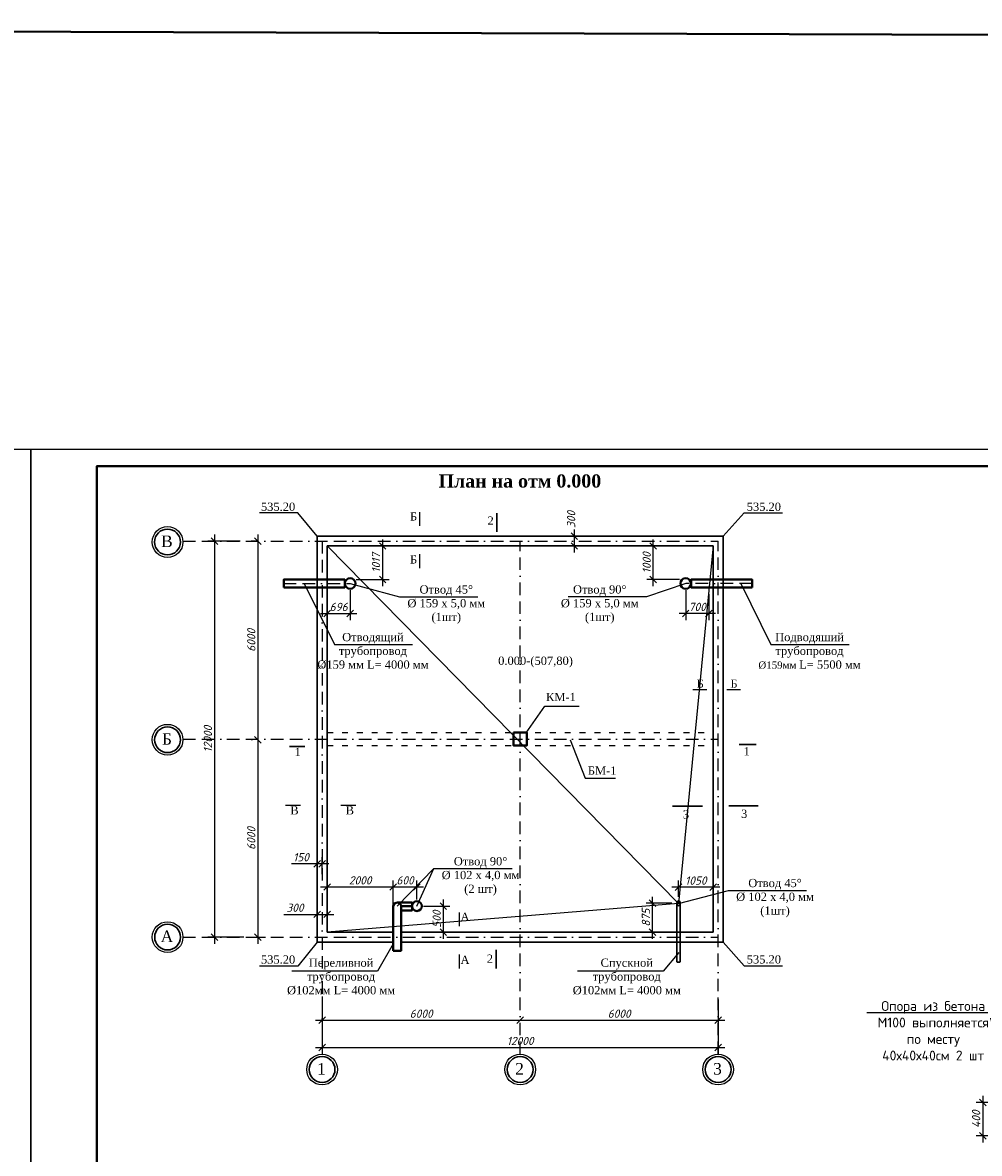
# Model space of a CAD drawing. Header units: millimetres. Extents: x -3143211 to -2549809, y 1060331 to 1341741.
# Tile 117 of 131: x -3057547 to -3028546, y 1307480 to 1341741. Entities that reach past the tile are written whole.
import ezdxf
from ezdxf import colors
from ezdxf.entities.mleader import LeaderData, LeaderLine
from ezdxf.math import Vec2, Vec3

# ---------------------------------------------------------------- set-up
doc = ezdxf.new("R2010")
doc.units = ezdxf.units.MM
doc.linetypes.add('ACAD_ISO03W100', pattern=[30, 12, -18])
doc.linetypes.add('BORDERX2', pattern=[88.9, 25.4, -12.7, 25.4, -12.7, 0, -12.7])
for name, color, linetype in [('Дераза', 5, 'Continuous'), ('ось', 1, 'ACAD_ISO03W100'), ('размер', 34, 'Continuous'), ('шрифт', 1, 'Continuous')]:
    doc.layers.add(name, color=color, linetype=linetype)
doc.layers.add('Сплошная толстая', color=7, linetype='Continuous', lineweight=40)
doc.styles.get("Standard").update_dxf_attribs({"font": 'isocpeui.ttf'})
doc.dimstyles.new('STANDARD-100', dxfattribs={"dimtxt": 250, "dimasz": 200, "dimexe": 200, "dimexo": 200, "dimgap": 75, "dimtad": 1, "dimdec": 0, "dimzin": 0, "dimdsep": 46, "dimtxsty": 'Standard', "dimblk": 'OBLIQUE', "dimcen": 0.09, "dimdle": 200, "dimadec": 0, "dimazin": 0, "dimtfac": 1, "dimtdec": 0, "dimtofl": 0, "dimtmove": 0, "dimatfit": 3, "dimldrblk": 'OBLIQUE', "dimfxl": 1, "dimtolj": 1, "dimtzin": 0, "dimarcsym": 0})

# ---------------------------------------------------------------- blocks, each defined once
blk = doc.blocks.new('_Oblique')
at = {"color": 0, "linetype": 'ByBlock', "lineweight": -2}
blk.add_line((-0.5, -0.5), (0.5, 0.5), dxfattribs=at)
blk = doc.blocks.new('*D223')
at = {"layer": 'Defpoints', "color": 0, "transparency": 16777216}
for p in [(-3050752, 1326033), (-3051731, 1314033), (-3050644, 1314033)]:
    blk.add_point(p, dxfattribs=at)
at = {"layer": 'размер', "color": 0, "lineweight": -2, "transparency": 16777216}
for p, q in [((-3050952, 1326033), (-3051931, 1326033)), ((-3051731, 1326233), (-3051731, 1313833)), ((-3050844, 1314033), (-3051931, 1314033))]:
    blk.add_line(p, q, dxfattribs=at)
at = {"layer": 'размер', "color": 0, "lineweight": -2, "transparency": 16777216, "xscale": 200, "yscale": 200, "zscale": 200}
for p, rotation in [((-3051731, 1326033), 90), ((-3051731, 1314033), 270)]:
    blk.add_blockref('_Oblique', p, dxfattribs=dict(at, rotation=rotation))
at = {"layer": 'размер', "color": 0, "transparency": 16777216, "insert": (-3051931, 1320033), "char_height": 250, "attachment_point": 5, "rotation": 90}
blk.add_mtext('\\A1;12000', dxfattribs=at)
blk = doc.blocks.new('*D224')
at = {"layer": 'Defpoints', "color": 0, "transparency": 16777216}
for p in [(-3050235, 1326033), (-3050416, 1320014), (-3050379, 1320014)]:
    blk.add_point(p, dxfattribs=at)
at = {"layer": 'размер', "color": 0, "lineweight": -2, "transparency": 16777216}
for p, q in [((-3050435, 1326033), (-3050616, 1326033)), ((-3050416, 1326233), (-3050416, 1319814)), ((-3050579, 1320014), (-3050616, 1320014))]:
    blk.add_line(p, q, dxfattribs=at)
at = {"layer": 'размер', "color": 0, "lineweight": -2, "transparency": 16777216, "xscale": 200, "yscale": 200, "zscale": 200}
for p, rotation in [((-3050416, 1326033), 90), ((-3050416, 1320014), 270)]:
    blk.add_blockref('_Oblique', p, dxfattribs=dict(at, rotation=rotation))
at = {"layer": 'размер', "color": 0, "transparency": 16777216, "insert": (-3050616, 1323024), "char_height": 250, "attachment_point": 5, "rotation": 90}
blk.add_mtext('\\A1;6000', dxfattribs=at)
blk = doc.blocks.new('*D225')
at = {"layer": 'Defpoints', "color": 0, "transparency": 16777216}
for p in [(-3050379, 1320014), (-3050603, 1314033), (-3050416, 1314033)]:
    blk.add_point(p, dxfattribs=at)
at = {"layer": 'размер', "color": 0, "lineweight": -2, "transparency": 16777216}
for p, q in [((-3050416, 1320214), (-3050416, 1313833)), ((-3050579, 1320014), (-3050616, 1320014)), ((-3050403, 1314033), (-3050216, 1314033))]:
    blk.add_line(p, q, dxfattribs=at)
at = {"layer": 'размер', "color": 0, "lineweight": -2, "transparency": 16777216, "xscale": 200, "yscale": 200, "zscale": 200}
for p, rotation in [((-3050416, 1320014), 90), ((-3050416, 1314033), 270)]:
    blk.add_blockref('_Oblique', p, dxfattribs=dict(at, rotation=rotation))
at = {"layer": 'размер', "color": 0, "transparency": 16777216, "insert": (-3050616, 1317023), "char_height": 250, "attachment_point": 5, "rotation": 90}
blk.add_mtext('\\A1;6000', dxfattribs=at)
blk = doc.blocks.new('*D226')
at = {"layer": 'Defpoints', "color": 0, "transparency": 16777216}
for p in [(-3040826, 1326183), (-3040823, 1326183), (-3040826, 1325884)]:
    blk.add_point(p, dxfattribs=at)
at = {"layer": 'размер', "color": 0, "lineweight": -2, "transparency": 16777216}
for p, q in [((-3040823, 1325684), (-3040823, 1326383)), ((-3040626, 1326183), (-3040623, 1326183)), ((-3040626, 1325884), (-3040623, 1325884))]:
    blk.add_line(p, q, dxfattribs=at)
at = {"layer": 'размер', "color": 0, "lineweight": -2, "transparency": 16777216, "xscale": 200, "yscale": 200, "zscale": 200}
for p, rotation in [((-3040823, 1326183), 90), ((-3040823, 1325884), 270)]:
    blk.add_blockref('_Oblique', p, dxfattribs=dict(at, rotation=rotation))
at = {"layer": 'размер', "color": 0, "transparency": 16777216, "insert": (-3040920, 1326687), "char_height": 250, "attachment_point": 5, "rotation": 90}
blk.add_mtext('\\A1;300', dxfattribs=at)
blk = doc.blocks.new('*D227')
at = {"layer": 'Defpoints', "color": 0, "transparency": 16777216}
for p in [(-3048465, 1312431), (-3036465, 1312343), (-3036465, 1310687)]:
    blk.add_point(p, dxfattribs=at)
at = {"layer": 'размер', "color": 0, "lineweight": -2, "transparency": 16777216}
for p, q in [((-3048465, 1312231), (-3048465, 1310487)), ((-3036465, 1312143), (-3036465, 1310487)), ((-3048665, 1310687), (-3036265, 1310687))]:
    blk.add_line(p, q, dxfattribs=at)
at = {"layer": 'размер', "color": 0, "lineweight": -2, "transparency": 16777216, "xscale": 200, "yscale": 200, "zscale": 200, "rotation": 180}
blk.add_blockref('_Oblique', (-3048465, 1310687), dxfattribs=at)
at = {"layer": 'размер', "color": 0, "lineweight": -2, "transparency": 16777216, "xscale": 200, "yscale": 200, "zscale": 200}
blk.add_blockref('_Oblique', (-3036465, 1310687), dxfattribs=at)
at = {"layer": 'размер', "color": 0, "transparency": 16777216, "insert": (-3042465, 1310887), "char_height": 250, "attachment_point": 5}
blk.add_mtext('\\A1;12000', dxfattribs=at)
blk = doc.blocks.new('*D228')
at = {"layer": 'Defpoints', "color": 0, "transparency": 16777216}
for p in [(-3048465.152089, 1311513.017801), (-3042465.152089, 1311513.017801), (-3042465.152089, 1311513.017801)]:
    blk.add_point(p, dxfattribs=at)
at = {"layer": 'размер', "color": 0, "lineweight": -2, "transparency": 16777216}
for p, q in [((-3048665.152089, 1311513.017801), (-3042265.152089, 1311513.017801)), ((-3048465.152089, 1311313.017801), (-3048465.152089, 1311313.017801)), ((-3042465.152089, 1311313.017801), (-3042465.152089, 1311313.017801))]:
    blk.add_line(p, q, dxfattribs=at)
at = {"layer": 'размер', "color": 0, "lineweight": -2, "transparency": 16777216, "xscale": 200, "yscale": 200, "zscale": 200, "rotation": 180}
blk.add_blockref('_Oblique', (-3048465.152089, 1311513.017801), dxfattribs=at)
at = {"layer": 'размер', "color": 0, "lineweight": -2, "transparency": 16777216, "xscale": 200, "yscale": 200, "zscale": 200}
blk.add_blockref('_Oblique', (-3042465.152089, 1311513.017801), dxfattribs=at)
at = {"layer": 'размер', "color": 0, "transparency": 16777216, "insert": (-3045465.152089, 1311713.017801), "char_height": 250, "attachment_point": 5}
blk.add_mtext('\\A1;6000', dxfattribs=at)
blk = doc.blocks.new('*D229')
at = {"layer": 'Defpoints', "color": 0, "transparency": 16777216}
for p in [(-3042465.152089, 1311513.017801), (-3036465.152089, 1311513.017801), (-3036465.152089, 1311513.017801)]:
    blk.add_point(p, dxfattribs=at)
at = {"layer": 'размер', "color": 0, "lineweight": -2, "transparency": 16777216}
blk.add_line((-3042665.152089, 1311513.017801), (-3036265.152089, 1311513.017801), dxfattribs=at)
at = {"layer": 'размер', "color": 0, "lineweight": -2, "transparency": 16777216, "xscale": 200, "yscale": 200, "zscale": 200, "rotation": 180}
blk.add_blockref('_Oblique', (-3042465.152089, 1311513.017801), dxfattribs=at)
at = {"layer": 'размер', "color": 0, "lineweight": -2, "transparency": 16777216, "xscale": 200, "yscale": 200, "zscale": 200}
blk.add_blockref('_Oblique', (-3036465.152089, 1311513.017801), dxfattribs=at)
at = {"layer": 'размер', "color": 0, "transparency": 16777216, "insert": (-3039465.152089, 1311713.017801), "char_height": 250, "attachment_point": 5}
blk.add_mtext('\\A1;6000', dxfattribs=at)
blk = doc.blocks.new('*D230')
at = {"layer": 'Defpoints', "color": 0, "transparency": 16777216}
for p in [(-3048616, 1314723), (-3048315, 1314723), (-3048315, 1314222)]:
    blk.add_point(p, dxfattribs=at)
at = {"layer": 'размер', "color": 0, "lineweight": -2, "transparency": 16777216}
for p, q in [((-3049631, 1314723), (-3048616, 1314723)), ((-3048816, 1314723), (-3048115, 1314723)), ((-3048315, 1314422), (-3048315, 1314923))]:
    blk.add_line(p, q, dxfattribs=at)
at = {"layer": 'размер', "color": 0, "lineweight": -2, "transparency": 16777216, "xscale": 200, "yscale": 200, "zscale": 200, "rotation": 180}
blk.add_blockref('_Oblique', (-3048616, 1314723), dxfattribs=at)
at = {"layer": 'размер', "color": 0, "lineweight": -2, "transparency": 16777216, "xscale": 200, "yscale": 200, "zscale": 200}
blk.add_blockref('_Oblique', (-3048315, 1314723), dxfattribs=at)
at = {"layer": 'размер', "color": 0, "transparency": 16777216, "insert": (-3049291, 1314923), "char_height": 250, "attachment_point": 5}
blk.add_mtext('\\A1;300', dxfattribs=at)
blk = doc.blocks.new('*D237')
at = {"color": 0, "lineweight": -2, "transparency": 16777216}
for p, q in [((-3048315, 1314752), (-3048315, 1315752)), ((-3046315, 1314752), (-3046315, 1315752)), ((-3048515, 1315552), (-3046115, 1315552))]:
    blk.add_line(p, q, dxfattribs=at)
at = {"layer": 'Defpoints', "color": 0, "transparency": 16777216}
for p in [(-3046315, 1315552), (-3048315, 1314183), (-3046315, 1314183)]:
    blk.add_point(p, dxfattribs=at)
at = {"color": 0, "lineweight": -2, "transparency": 16777216, "xscale": 200, "yscale": 200, "zscale": 200, "rotation": 180}
blk.add_blockref('_Oblique', (-3048315, 1315552), dxfattribs=at)
at = {"color": 0, "lineweight": -2, "transparency": 16777216, "xscale": 200, "yscale": 200, "zscale": 200}
blk.add_blockref('_Oblique', (-3046315, 1315552), dxfattribs=at)
at = {"color": 0, "transparency": 16777216, "insert": (-3047315, 1315752), "char_height": 250, "attachment_point": 5}
blk.add_mtext('\\A1;2000', dxfattribs=at)
blk = doc.blocks.new('*D198')
at = {"color": 0, "lineweight": -2, "transparency": 16777216}
for p, q in [((-3037665, 1315252), (-3037665, 1315746)), ((-3036615, 1314746), (-3036615, 1315746)), ((-3036415, 1315546), (-3037865, 1315546))]:
    blk.add_line(p, q, dxfattribs=at)
at = {"layer": 'Defpoints', "color": 0, "transparency": 16777216}
for p in [(-3037665, 1315546), (-3037665, 1315052), (-3036615, 1314499)]:
    blk.add_point(p, dxfattribs=at)
at = {"color": 0, "lineweight": -2, "transparency": 16777216, "xscale": 200, "yscale": 200, "zscale": 200, "rotation": 180}
blk.add_blockref('_Oblique', (-3037665, 1315546), dxfattribs=at)
at = {"color": 0, "lineweight": -2, "transparency": 16777216, "xscale": 200, "yscale": 200, "zscale": 200}
blk.add_blockref('_Oblique', (-3036615, 1315546), dxfattribs=at)
at = {"color": 0, "transparency": 16777216, "insert": (-3037140, 1315746), "char_height": 250, "width": 734.64, "attachment_point": 5}
blk.add_mtext('\\A1;1050', dxfattribs=at)
blk = doc.blocks.new('*D238')
at = {"color": 0, "lineweight": -2, "transparency": 16777216}
for p, q in [((-3046315, 1314752), (-3046315, 1315752)), ((-3045596, 1315171), (-3045596, 1315752)), ((-3046515, 1315552), (-3045396, 1315552))]:
    blk.add_line(p, q, dxfattribs=at)
at = {"layer": 'Defpoints', "color": 0, "transparency": 16777216}
for p in [(-3045596, 1315552), (-3045596, 1314971), (-3046315, 1314183)]:
    blk.add_point(p, dxfattribs=at)
at = {"color": 0, "lineweight": -2, "transparency": 16777216, "xscale": 200, "yscale": 200, "zscale": 200, "rotation": 180}
blk.add_blockref('_Oblique', (-3046315, 1315552), dxfattribs=at)
at = {"color": 0, "lineweight": -2, "transparency": 16777216, "xscale": 200, "yscale": 200, "zscale": 200}
blk.add_blockref('_Oblique', (-3045596, 1315552), dxfattribs=at)
at = {"color": 0, "transparency": 16777216, "insert": (-3045955, 1315752), "char_height": 250, "attachment_point": 5}
blk.add_mtext('\\A1;600', dxfattribs=at)
blk = doc.blocks.new('*D199')
at = {"color": 0, "lineweight": -2, "transparency": 16777216}
for p, q in [((-3045396, 1314971), (-3044595, 1314971)), ((-3044795, 1315171), (-3044795, 1313983)), ((-3045386, 1314183), (-3044595, 1314183))]:
    blk.add_line(p, q, dxfattribs=at)
at = {"layer": 'Defpoints', "color": 0, "transparency": 16777216}
for p in [(-3045596, 1314971), (-3045586, 1314183), (-3044795, 1314183)]:
    blk.add_point(p, dxfattribs=at)
at = {"color": 0, "lineweight": -2, "transparency": 16777216, "xscale": 200, "yscale": 200, "zscale": 200}
for p, rotation in [((-3044795, 1314971), 90), ((-3044795, 1314183), 270)]:
    blk.add_blockref('_Oblique', p, dxfattribs=dict(at, rotation=rotation))
at = {"color": 0, "transparency": 16777216, "insert": (-3044995, 1314577), "char_height": 250, "attachment_point": 5, "rotation": 90}
blk.add_mtext('\\A1;500', dxfattribs=at)
blk = doc.blocks.new('*D239')
at = {"color": 0, "lineweight": -2, "transparency": 16777216}
for p, q in [((-3037865, 1315058), (-3038651, 1315058)), ((-3038451, 1313983), (-3038451, 1315258)), ((-3037915, 1314183), (-3038651, 1314183))]:
    blk.add_line(p, q, dxfattribs=at)
at = {"layer": 'Defpoints', "color": 0, "transparency": 16777216}
for p in [(-3038451, 1315058), (-3037665, 1315058), (-3037715, 1314183)]:
    blk.add_point(p, dxfattribs=at)
at = {"color": 0, "lineweight": -2, "transparency": 16777216, "xscale": 200, "yscale": 200, "zscale": 200}
for p, rotation in [((-3038451, 1315058), 90), ((-3038451, 1314183), 270)]:
    blk.add_blockref('_Oblique', p, dxfattribs=dict(at, rotation=rotation))
at = {"color": 0, "transparency": 16777216, "insert": (-3038653, 1314621), "char_height": 250, "width": 657.7, "attachment_point": 5, "rotation": 90}
blk.add_mtext('\\A1;875', dxfattribs=at)
blk = doc.blocks.new('*D243')
at = {"color": 0, "lineweight": -2, "transparency": 16777216}
for p, q in [((-3047620, 1324547), (-3047620, 1323638)), ((-3048315, 1324428), (-3048315, 1323638)), ((-3048515, 1323838), (-3047420, 1323838))]:
    blk.add_line(p, q, dxfattribs=at)
at = {"layer": 'Defpoints', "color": 0, "transparency": 16777216}
for p in [(-3048315, 1324628), (-3047620, 1324747), (-3047620, 1323838)]:
    blk.add_point(p, dxfattribs=at)
at = {"color": 0, "lineweight": -2, "transparency": 16777216, "xscale": 200, "yscale": 200, "zscale": 200, "rotation": 180}
blk.add_blockref('_Oblique', (-3048315, 1323838), dxfattribs=at)
at = {"color": 0, "lineweight": -2, "transparency": 16777216, "xscale": 200, "yscale": 200, "zscale": 200}
blk.add_blockref('_Oblique', (-3047620, 1323838), dxfattribs=at)
at = {"color": 0, "transparency": 16777216, "insert": (-3047967, 1324038), "char_height": 250, "width": 557.42, "attachment_point": 5}
blk.add_mtext('\\A1;696', dxfattribs=at)
blk = doc.blocks.new('*D244')
at = {"color": 0, "lineweight": -2, "transparency": 16777216}
for p, q in [((-3046633, 1324667), (-3046633, 1326084)), ((-3047433, 1325884), (-3046433, 1325884)), ((-3047433, 1324867), (-3046433, 1324867))]:
    blk.add_line(p, q, dxfattribs=at)
at = {"layer": 'Defpoints', "color": 0, "transparency": 16777216}
for p in [(-3048315, 1325884), (-3046633, 1325884), (-3048315, 1324867)]:
    blk.add_point(p, dxfattribs=at)
at = {"color": 0, "lineweight": -2, "transparency": 16777216, "xscale": 200, "yscale": 200, "zscale": 200}
for p, rotation in [((-3046633, 1325884), 90), ((-3046633, 1324867), 270)]:
    blk.add_blockref('_Oblique', p, dxfattribs=dict(at, rotation=rotation))
at = {"color": 0, "transparency": 16777216, "insert": (-3046834, 1325375), "char_height": 250, "attachment_point": 5, "rotation": 90}
blk.add_mtext('\\A1;1017', dxfattribs=at)
blk = doc.blocks.new('*D245')
at = {"color": 0, "lineweight": -2, "transparency": 16777216}
for p, q in [((-3037448, 1324547), (-3037448, 1323638)), ((-3036748, 1324428), (-3036748, 1323638)), ((-3036548, 1323838), (-3037648, 1323838))]:
    blk.add_line(p, q, dxfattribs=at)
at = {"layer": 'Defpoints', "color": 0, "transparency": 16777216}
for p in [(-3037448, 1324747), (-3036748, 1324628), (-3037448, 1323838)]:
    blk.add_point(p, dxfattribs=at)
at = {"color": 0, "lineweight": -2, "transparency": 16777216, "xscale": 200, "yscale": 200, "zscale": 200, "rotation": 180}
blk.add_blockref('_Oblique', (-3037448, 1323838), dxfattribs=at)
at = {"color": 0, "lineweight": -2, "transparency": 16777216, "xscale": 200, "yscale": 200, "zscale": 200}
blk.add_blockref('_Oblique', (-3036748, 1323838), dxfattribs=at)
at = {"color": 0, "transparency": 16777216, "insert": (-3037098, 1324039), "char_height": 250, "attachment_point": 5}
blk.add_mtext('\\A1;700', dxfattribs=at)
blk = doc.blocks.new('*D211')
at = {"color": 0, "lineweight": -2, "transparency": 16777216}
for p, q in [((-3038431, 1324667), (-3038431, 1326084)), ((-3037631, 1325884), (-3038631, 1325884)), ((-3037631, 1324867), (-3038631, 1324867))]:
    blk.add_line(p, q, dxfattribs=at)
at = {"layer": 'Defpoints', "color": 0, "transparency": 16777216}
for p in [(-3038431, 1325884), (-3036748, 1325884), (-3036748, 1324867)]:
    blk.add_point(p, dxfattribs=at)
at = {"color": 0, "lineweight": -2, "transparency": 16777216, "xscale": 200, "yscale": 200, "zscale": 200}
for p, rotation in [((-3038431, 1325884), 90), ((-3038431, 1324867), 270)]:
    blk.add_blockref('_Oblique', p, dxfattribs=dict(at, rotation=rotation))
at = {"color": 0, "transparency": 16777216, "insert": (-3038631, 1325375), "char_height": 250, "attachment_point": 5, "rotation": 90}
blk.add_mtext('\\A1;1000', dxfattribs=at)
blk = doc.blocks.new('*D254')
at = {"color": 0, "lineweight": -2, "transparency": 16777216}
for p, q in [((-3028444, 1309222), (-3028444, 1307812)), ((-3028002, 1309022), (-3028644, 1309022)), ((-3028002, 1308012), (-3028644, 1308012))]:
    blk.add_line(p, q, dxfattribs=at)
at = {"layer": 'Defpoints', "color": 0, "transparency": 16777216}
for p in [(-3027802, 1309022), (-3028444, 1308012), (-3027802, 1308012)]:
    blk.add_point(p, dxfattribs=at)
at = {"color": 0, "lineweight": -2, "transparency": 16777216, "xscale": 200, "yscale": 200, "zscale": 200}
for p, rotation in [((-3028444, 1309022), 90), ((-3028444, 1308012), 270)]:
    blk.add_blockref('_Oblique', p, dxfattribs=dict(at, rotation=rotation))
at = {"color": 0, "transparency": 16777216, "insert": (-3028644, 1308517), "char_height": 250, "width": 589.05, "attachment_point": 5, "rotation": 90}
blk.add_mtext('\\A1;400', dxfattribs=at)
blk = doc.blocks.new('*D273')
at = {"color": 0, "lineweight": -2, "transparency": 16777216}
for p, q in [((-3048615, 1315937), (-3048615, 1316454)), ((-3048465, 1315937), (-3048465, 1316454)), ((-3048615, 1316254), (-3049398, 1316254)), ((-3048265, 1316254), (-3048615, 1316254))]:
    blk.add_line(p, q, dxfattribs=at)
at = {"layer": 'Defpoints', "color": 0, "transparency": 16777216}
for p in [(-3048615, 1316254), (-3048615, 1315737), (-3048465, 1315737)]:
    blk.add_point(p, dxfattribs=at)
at = {"color": 0, "lineweight": -2, "transparency": 16777216, "xscale": 200, "yscale": 200, "zscale": 200, "rotation": 180}
blk.add_blockref('_Oblique', (-3048615, 1316254), dxfattribs=at)
at = {"color": 0, "lineweight": -2, "transparency": 16777216, "xscale": 200, "yscale": 200, "zscale": 200}
blk.add_blockref('_Oblique', (-3048465, 1316254), dxfattribs=at)
at = {"color": 0, "transparency": 16777216, "insert": (-3049107, 1316454), "char_height": 250, "attachment_point": 5}
blk.add_mtext('\\A1;150', dxfattribs=at)

msp = doc.modelspace()

# ---------------------------------------------------------------- linework, layer by layer
at = {"lineweight": 9}
msp.add_line((-3057296.73173, 1328804.62022), (-3057296.73173, 1286804.62022), dxfattribs=at)
at = {"color": 1, "linetype": 'BORDERX2', "ltscale": 15}
for p, q in [((-3052686.10842, 1326033.43827), (-3036465.15209, 1326033.43827)), ((-3048465.15209, 1326033.43827), (-3048465.15209, 1310487.29742)), ((-3042465.15209, 1310487.32084), (-3042465.15209, 1326033.43827)), ((-3036465.15209, 1310487.32084), (-3036465.15209, 1326033.43827)), ((-3049631.68176, 1324750.35074), (-3047619.56757, 1324747.00417)), ((-3035435.77966, 1324750.35074), (-3037447.89384, 1324747.00417)), ((-3052686.10842, 1320033.43827), (-3036465.15209, 1320033.43827)), ((-3052686.10842, 1314033.43827), (-3036465.15209, 1314033.43827))]:
    msp.add_line(p, q, dxfattribs=at)
at = {"color": 0}
for p, q in [((-3049579.7511, 1318032.07056), (-3049120.45151, 1318032.07056)), ((-3047900.93075, 1318032.07056), (-3047441.63115, 1318032.07056))]:
    msp.add_line(p, q, dxfattribs=at)
msp.add_line((-3045080.06097, 1316113.49413), (-3046194.90137, 1314974.48043))
at = {"lineweight": 30}
msp.add_line((-3037715.38952, 1313272.80994), (-3037615.38952, 1313272.80994), dxfattribs=at)
for points in [[(-3116696.73173, 1286804.62022), (-3057296.73173, 1286804.62022), (-3057296.73173, 1328804.62022), (-3116696.73173, 1328804.62022)], [(-3057296.73173, 1286804.62022), (-2997896.73173, 1286804.62022), (-2997896.73173, 1328804.62022), (-3057296.73173, 1328804.62022)]]:
    msp.add_lwpolyline(points, close=True)
at = {"lineweight": 40, "ltscale": 25}
msp.add_lwpolyline([(-3055296.73173, 1287304.62022), (-2998396.73173, 1287304.62022), (-2998396.73173, 1328304.62022), (-3055296.73173, 1328304.62022)], close=True, dxfattribs=at)
msp.add_lwpolyline([(-3037665.38952, 1315052.25996), (-3048314.91466, 1314182.99987)])
at = {"lineweight": 30}
for points in [[(-3037715.38952, 1315058.25996), (-3037715.38952, 1313278.80994)], [(-3037615.38952, 1315058.25996), (-3037615.38952, 1313278.80994)]]:
    msp.add_lwpolyline(points, dxfattribs=at)
msp.add_ellipse((-3037665.38952, 1315058.25996), major_axis=(0, 74.10267), ratio=0.6747395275, start_param=-3.1415926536, end_param=3.1415926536, dxfattribs=at)
at = {"layer": 'Дераза', "color": 5, "lineweight": 40}
msp.add_lwpolyline([(-3143211.06119, 1341741.40045), (-2972079.35364, 1341189.93099), (-2972079.35364, 1060330.92528), (-3143211.06119, 1060882.39474)], close=True, dxfattribs=at)
at = {"layer": 'ось', "color": 0, "ltscale": 15}
for p, q in [((-3048315.0719, 1320233.32981), (-3036615.38952, 1320233.32981)), ((-3048315.0719, 1319833.75059), (-3036615.38952, 1319833.75059))]:
    msp.add_line(p, q, dxfattribs=at)
at = {"layer": 'Сплошная толстая', "color": 0, "lineweight": 30}
for p, q in [((-3036315.65209, 1326183.32688), (-3048615.15209, 1326183.32688)), ((-3048615.15209, 1313882.98631), (-3048615.15209, 1326183.32688)), ((-3036315.65209, 1313882.98631), (-3036315.65209, 1326183.32688)), ((-3036615.38952, 1325883.75715), (-3048315.0719, 1325883.75715)), ((-3048314.91466, 1314182.99987), (-3048314.91466, 1325883.75715)), ((-3036615.38952, 1314182.99987), (-3036615.38952, 1325883.75715)), ((-3048314.91466, 1314182.99987), (-3046319.29571, 1314182.99987)), ((-3046073.22628, 1314182.99987), (-3036615.38952, 1314182.99987)), ((-3048615.15209, 1313882.98631), (-3046319.29571, 1313882.98631)), ((-3046073.22628, 1313882.98631), (-3036315.65209, 1313882.98631))]:
    msp.add_line(p, q, dxfattribs=at)
at = {"layer": 'Сплошная толстая', "color": 0, "lineweight": -2}
msp.add_lwpolyline([(-3036615.38952, 1325883.75715), (-3037665.38952, 1315052.25996), (-3048315.0719, 1325883.75715)], dxfattribs=at)
at = {"layer": 'Сплошная толстая', "color": 0}
for points in [[(-3049631.68176, 1324627.8771), (-3049631.68176, 1324866.66698), (-3047780.62242, 1324866.66698), (-3047780.62242, 1324627.8771), (-3049631.68176, 1324627.8771)], [(-3035435.77966, 1324627.8771), (-3035435.77966, 1324866.66698), (-3037286.839, 1324866.66698), (-3037286.839, 1324627.8771), (-3035435.77966, 1324627.8771)], [(-3046315.13847, 1313621.09121), (-3046073.22628, 1313621.09121), (-3046073.22628, 1314996.18467), (-3046124.34273, 1315063.66644), (-3046183.83807, 1315085.2269), (-3046263.84948, 1315064.69302), (-3046315.13847, 1314976.39801), (-3046315.13847, 1313621.09121)], [(-3046183.83807, 1315085.2269), (-3045743.29283, 1315085.2269), (-3045743.29283, 1314842.1437), (-3046073.22628, 1314842.1437)], [(-3046073.22628, 1314974.48043), (-3045743.29283, 1314974.48043)]]:
    msp.add_lwpolyline(points, dxfattribs=at)
msp.add_lwpolyline([(-3042665.17038, 1320233.32981), (-3042265.1338, 1320233.32981), (-3042265.1338, 1319833.75059), (-3042665.17038, 1319833.75059)], close=True, dxfattribs=at)
for centre, radius in [((-3047619.56757, 1324747.00417), 161.05507), ((-3037447.89384, 1324747.00417), 161.05507), ((-3045595.64682, 1314971.16378), 147.68325)]:
    msp.add_circle(centre, radius, dxfattribs=at)
at = {"layer": 'шрифт', "color": 0, "lineweight": 30}
msp.add_line((-3049457.42794, 1319813.1558), (-3048992.63696, 1319813.1558), dxfattribs=at)
at = {"layer": 'шрифт', "color": 0}
for points in [[(-3048615.15209, 1326183.32688), (-3049202.53413, 1326887.11782), (-3050365.08548, 1326887.11782)], [(-3045515.01241, 1326912.66581), (-3045515.01241, 1326489.94375)], [(-3036315.65209, 1326183.32688), (-3035678.8133, 1326887.11782), (-3034516.26195, 1326887.11782)], [(-3045515.01241, 1325634.53536), (-3045515.01241, 1325211.8133)], [(-3049014.43044, 1324749.32412), (-3048095.27643, 1322901.24056), (-3045724.39963, 1322901.24056)], [(-3047619.56757, 1324747.00417), (-3046118.26721, 1324344.49754), (-3043747.39042, 1324344.49754)], [(-3037447.89384, 1324747.00417), (-3038640.19339, 1324344.49754), (-3041011.07019, 1324344.49754)], [(-3035781.76622, 1324749.32412), (-3034862.61221, 1322901.24056), (-3032491.73541, 1322901.24056)], [(-3036804.41814, 1321525.16673), (-3037227.1402, 1321525.16673)], [(-3035782.5849, 1321525.16673), (-3036205.30695, 1321525.16673)], [(-3042281.90138, 1320224.3745), (-3041716.902, 1321034.52934), (-3040674.57543, 1321034.52934)], [(-3040952.42497, 1320013.65259), (-3040494.58056, 1318847.81447), (-3039578.89174, 1318847.81447)], [(-3045595.64682, 1314971.16378), (-3045080.06097, 1316113.49413), (-3042709.18417, 1316113.49413)], [(-3037665.38952, 1315052.25996), (-3036153.65116, 1315449.00903), (-3033782.77436, 1315449.00903)], [(-3044317.22568, 1314782.85672), (-3044317.22568, 1314360.13466)], [(-3048615.15209, 1313882.98631), (-3049202.53413, 1313156.63919), (-3050365.08548, 1313156.63919)], [(-3046315.13847, 1313824.88704), (-3046788.51228, 1313004.5772), (-3049387.03053, 1313004.5772)], [(-3036315.65209, 1313882.98631), (-3035678.8133, 1313161.63919), (-3034516.26195, 1313161.63919)], [(-3044317.22568, 1313504.72627), (-3044317.22568, 1313082.00421)], [(-3037655.94467, 1313564.51555), (-3038129.31848, 1313004.5772), (-3040727.83673, 1313004.5772)]]:
    msp.add_lwpolyline(points, dxfattribs=at)
at = {"layer": 'шрифт', "color": 0, "lineweight": 30}
for points in [[(-3043173.2905, 1326881.22131), (-3043173.2905, 1326316.02831)], [(-3035830.81554, 1319864.79946), (-3035309.18474, 1319864.79946)], [(-3037849.1073, 1318004.27853), (-3036939.77705, 1318004.27853)], [(-3036144.83703, 1318009.32596), (-3035250.66217, 1318009.32596)], [(-3043195.13168, 1313643.07195), (-3043195.13168, 1313078.1611)]]:
    msp.add_lwpolyline(points, dxfattribs=at)
at = {"layer": 'шрифт', "color": 0}
for centre in [(-3053153.88276, 1326003.92705), (-3053152.95844, 1320013.65259), (-3053152.19158, 1314033.58589), (-3048469.8248, 1310021.23766), (-3042465.15209, 1310021.23766), (-3036465.15209, 1310021.23766)]:
    msp.add_circle(centre, 466.08319, dxfattribs=at)
at = {"layer": 'шрифт', "color": 0, "lineweight": 30}
for centre in [(-3053153.88276, 1326003.92705), (-3053152.95844, 1320013.65259), (-3053152.19158, 1314033.58589), (-3048469.8248, 1310021.23766), (-3042465.15209, 1310021.23766), (-3036465.15209, 1310021.23766)]:
    msp.add_circle(centre, 391.08319, dxfattribs=at)

# ---------------------------------------------------------------- texts
at = {"layer": 'шрифт', "color": 0}
for s, insert, char_height, width, attachment_point in [('{\\fTimes New Roman|b1|i0|c204|p18;План на отм 0.000}', (-3042474.76864, 1328053.81073), 400, 7229.0818203, 2), ('{\\fTimes New Roman|b0|i0|c204|p18;535.20}', (-3049803.17225, 1326941.73808), 250, 1004.4826965, 8), ('{\\fTimes New Roman|b0|i0|c204|p18;535.20}', (-3035078.17518, 1326941.73808), 250, 110.64708, 8), ('{\\fTimes New Roman|b0|i0|c204|p18;Б}', (-3045695.09337, 1326903.74395), 250, 264.9369142, 2), ('{\\fTimes New Roman|b0|i0|c204|p18;В}', (-3053172.84489, 1326201.10129), 350, 219.0010815, 2), ('{\\fTimes New Roman|b0|i0|c204|p18;Б}', (-3045695.09337, 1325601.53472), 250, 264.9369142, 2), ('{\\fTimes New Roman|b0|i0|c204|p18;Отвод 45%%D  \\P%%C 159 х 5,0 мм\\P(1шт)}', (-3044705.03223, 1324692.73101), 250, 3339.5029319, 2), ('{\\fTimes New Roman|b0|i0|c204|p18;Отвод 90%%D  \\P%%C 159 х 5,0 мм\\P(1шт)}', (-3040053.42838, 1324692.73101), 250, 3339.5029319, 2), ('{\\fTimes New Roman|b0|i0|c204|p18;Отводящий \\Pтрубопровод \\PØ159 мм \\fTimes New Roman|b0|i0|c0|p18;L=\\fTimes New Roman|b0|i0|c204|p18; 4000 мм}', (-3046926.96662, 1323249.47402), 250, 7229.0818203, 2), ('{\\fTimes New Roman|b0|i0|c204|p18;Подводяший \\Pтрубопровод \\P\\H0.875x;Ø159мм \\fTimes New Roman|b0|i0|c0|p18;\\H1.14286x;L=\\fTimes New Roman|b0|i0|c204|p18; 5500 мм}', (-3033694.3024, 1323249.47402), 250, 7229.0818203, 2), ('{\\fTimes New Roman|b0|i0|c204|p18;0.000-(507,80)}', (-3041998.84506, 1322531.63932), 250, 7229.0818203, 2), ('{\\fTimes New Roman|b0|i0|c204|p18;Б}', (-3037005.37176, 1321837.71615), 250, 264.9369142, 2), ('{\\fTimes New Roman|b0|i0|c204|p18;Б}', (-3035983.53851, 1321837.71615), 250, 264.9369142, 2), ('{\\fTimes New Roman|b0|i0|c204|p18;КМ-1}', (-3041229.5305, 1321433.34117), 250, 7229.0818203, 2), ('{\\fTimes New Roman|b0|i0|c204|p18;Б}', (-3053171.92057, 1320210.82683), 350, 219.0010815, 2), ('{\\fTimes New Roman|b0|i0|c204|p18;БМ-1}', (-3039979.44325, 1319202.85434), 250, 924.6070331, 2), ('{\\fTimes New Roman|b0|i0|c204|p18;В}', (-3049306.75816, 1317999.98118), 250, 163.9996395, 2), ('{\\fTimes New Roman|b0|i0|c204|p18;В}', (-3047627.93781, 1317999.98118), 250, 163.9996395, 2), ('{\\fTimes New Roman|b0|i0|c204|p18;Отвод 90%%D  \\P%%C 102 х 4,0 мм\\P(2 шт)}', (-3043666.82598, 1316455.7276), 250, 5576.6722329, 2), ('{\\fTimes New Roman|b0|i0|c204|p18;Отвод 45%%D  \\P%%C 102 х 4,0 мм\\P(1шт)}', (-3034740.41618, 1315797.2425), 250, 2660.0399899, 2), ('{\\fTimes New Roman|b0|i0|c204|p18;А}', (-3044137.14472, 1314773.93486), 250, 264.9369142, 2), ('{\\fTimes New Roman|b0|i0|c204|p18;А}', (-3053171.15371, 1314230.76013), 350, 219.0010815, 2), ('{\\fTimes New Roman|b0|i0|c204|p18;535.20}', (-3049803.17225, 1313479.03515), 250, 1167.1423433, 2), ('{\\fTimes New Roman|b0|i0|c204|p18;Переливной \\Pтрубопровод \\PØ102мм \\fTimes New Roman|b0|i0|c0|p18;L=\\fTimes New Roman|b0|i0|c204|p18; 4000 мм}', (-3047893.26101, 1313382.87785), 250, 7229.0818203, 2), ('{\\fTimes New Roman|b0|i0|c204|p18;А}', (-3044137.14472, 1313471.72563), 250, 264.9369142, 2), ('{\\fTimes New Roman|b0|i0|c204|p18;Спускной \\Pтрубопровод \\PØ102мм \\fTimes New Roman|b0|i0|c0|p18;L=\\fTimes New Roman|b0|i0|c204|p18; 4000 мм }', (-3039234.06722, 1313382.87785), 250, 3197.8857246, 2), ('{\\fTimes New Roman|b0|i0|c204|p18;535.20}', (-3035078.17518, 1313484.03515), 250, 1198.0651858, 2), ('{\\fTimes New Roman|b0|i0|c204|p18;1}', (-3048488.78693, 1310218.4119), 350, 219.0010815, 2), ('{\\fTimes New Roman|b0|i0|c204|p18;2}', (-3042484.11422, 1310218.4119), 350, 219.0010815, 2), ('{\\fTimes New Roman|b0|i0|c204|p18;3}', (-3036484.11422, 1310218.4119), 350, 219.0010815, 2)]:
    msp.add_mtext(s, dxfattribs=dict(at, insert=insert, char_height=char_height, width=width, attachment_point=attachment_point))
at = {"layer": 'шрифт', "color": 0, "lineweight": 30, "char_height": 250, "attachment_point": 2}
for s, insert, width in [('{\\fTimes New Roman|b0|i0|c204|p18;2}', (-3043359.64551, 1326777.57949), 171.7501802), ('{\\fTimes New Roman|b0|i0|c204|p18;1}', (-3049206.14827, 1319767.36256), 142.0097332), ('{\\fTimes New Roman|b0|i0|c204|p18;1}', (-3035596.56767, 1319789.2005), 142.0097332), ('{\\fTimes New Roman|b0|i0|c204|p18;3}', (-3037438.61326, 1317874.30074), 156.4293439), ('{\\fTimes New Roman|b0|i0|c204|p18;3}', (-3035675.06845, 1317895.06723), 156.4293439), ('{\\fTimes New Roman|b0|i0|c204|p18;2}', (-3043382.8066, 1313504.67093), 171.7501802)]:
    msp.add_mtext(s, dxfattribs=dict(at, insert=insert, width=width))

# ---------------------------------------------------------------- dimensions: what is measured, and where the dimension line sits
for base, p1, p2, angle, picture, middle in [((-3046632.54688, 1325883.75715), (-3048315.0719, 1324866.66698), (-3048315.0719, 1325883.75715), 90, '*D244', (-3046834.15673, 1325375.21206)), ((-3037447.89384, 1323837.67207), (-3036748.38952, 1324627.8771), (-3037447.89384, 1324747.00417), 180, '*D245', (-3037098.14168, 1324039.28192)), ((-3038451.26902, 1315058.25996), (-3037715.38952, 1314182.99987), (-3037665.38952, 1315058.25996), 90, '*D239', (-3038652.87887, 1314620.62992))]:
    dim = msp.add_linear_dim(base=base, p1=p1, p2=p2, angle=angle, dimstyle='STANDARD-100', override={"dimfxl": 800, "dimfxlon": 1})
    dim.commit()
    dim.dimension.update_dxf_attribs({"geometry": picture, "text_midpoint": middle})
for base, p1, p2, text, picture, middle in [((-3038430.91454, 1325883.75715), (-3036748.38952, 1324866.66698), (-3036748.38952, 1325883.75715), '1000', '*D211', (-3038630.91454, 1325375.21206)), ((-3044794.72475, 1314182.99987), (-3045595.64682, 1314971.16378), (-3045585.5032, 1314182.99987), '500', '*D199', (-3044994.72475, 1314577.08183)), ((-3028443.53616, 1308012.04713), (-3027802.28364, 1309022.23916), (-3027802.28364, 1308012.04713), '400', '*D254', (-3028643.53616, 1308517.14314))]:
    dim = msp.add_linear_dim(base=base, p1=p1, p2=p2, angle=90, text=text, dimstyle='STANDARD-100', override={"dimfxl": 800, "dimfxlon": 1})
    dim.commit()
    dim.dimension.update_dxf_attribs({"geometry": picture, "text_midpoint": middle})
for base, p1, p2, picture, middle in [((-3047619.56757, 1323837.67207), (-3048315.0719, 1324627.8771), (-3047619.56757, 1324747.00417), '*D243', (-3047967.31973, 1324037.67207)), ((-3048615.15209, 1316253.61328), (-3048465.15209, 1315737.40936), (-3048615.15209, 1315737.40936), '*D273', (-3049106.62936, 1316453.61328)), ((-3046315.13847, 1315551.51887), (-3048314.91466, 1314182.99987), (-3046315.13847, 1314182.99987), '*D237', (-3047315.02656, 1315751.51887)), ((-3037665.38952, 1315545.51887), (-3036615.38952, 1314499.11045), (-3037665.38952, 1315052.25996), '*D198', (-3037140.38952, 1315745.51887))]:
    dim = msp.add_linear_dim(base=base, p1=p1, p2=p2, dimstyle='STANDARD-100', override={"dimfxl": 800, "dimfxlon": 1})
    dim.commit()
    dim.dimension.update_dxf_attribs({"geometry": picture, "text_midpoint": middle})
dim = msp.add_linear_dim(base=(-3045595.64682, 1315551.51887), p1=(-3046315.13847, 1314182.99987), p2=(-3045595.64682, 1314971.16378), text='600', dimstyle='STANDARD-100', override={"dimtmove": 1, "dimfxl": 800, "dimfxlon": 1})
dim.commit()
dim.dimension.update_dxf_attribs({"geometry": '*D238', "text_midpoint": (-3045955.39265, 1315751.51887)})
at = {"layer": 'размер', "color": 0}
dim = msp.add_linear_dim(base=(-3040823.15614, 1326183.32688), p1=(-3040826.45522, 1325883.75715), p2=(-3040826.45522, 1326183.32688), angle=90, text='300', dimstyle='STANDARD-100', override={"dimtmove": 1}, dxfattribs=at)
dim.commit()
dim.dimension.update_dxf_attribs({"geometry": '*D226', "text_midpoint": (-3040719.75934, 1326687.44486), "dimtype": 160})
for base, p1, p2, text, picture, middle in [((-3051731.17341, 1314032.87432), (-3050752.46634, 1326033.43827), (-3050644.47853, 1314032.87432), '12000', '*D223', (-3051931.17341, 1320033.15629)), ((-3050415.60513, 1320013.65259), (-3050234.81056, 1326033.43827), (-3050379.32236, 1320013.65259), '6000', '*D224', (-3050615.60513, 1323023.54543)), ((-3050415.60513, 1314032.85971), (-3050379.32236, 1320013.65259), (-3050602.55993, 1314032.85971), '6000', '*D225', (-3050615.60513, 1317023.25615))]:
    dim = msp.add_linear_dim(base=base, p1=p1, p2=p2, angle=90, text=text, dimstyle='STANDARD-100', override={"dimtmove": 1}, dxfattribs=at)
    dim.commit()
    dim.dimension.update_dxf_attribs({"geometry": picture, "text_midpoint": middle})
dim = msp.add_linear_dim(base=(-3048315.0719, 1314723.25348), p1=(-3048615.58728, 1314723.25348), p2=(-3048315.0719, 1314221.79725), text='300', dimstyle='STANDARD-100', override={"dimtmove": 1}, dxfattribs=at)
dim.commit()
dim.dimension.update_dxf_attribs({"geometry": '*D230', "text_midpoint": (-3049290.5038, 1314444.26372), "dimtype": 160})
for base, p1, p2, text, picture, middle in [((-3036465.15209, 1310687.32084), (-3048465.15209, 1312431.38207), (-3036465.15209, 1312342.80589), '12000', '*D227', (-3042465.15209, 1310887.32084)), ((-3042465.15209, 1311513.0178), (-3048465.15209, 1311513.0178), (-3042465.15209, 1311513.0178), '6000', '*D228', (-3045465.15209, 1311713.0178)), ((-3036465.15209, 1311513.0178), (-3042465.15209, 1311513.0178), (-3036465.15209, 1311513.0178), '6000', '*D229', (-3039465.15209, 1311713.0178))]:
    dim = msp.add_linear_dim(base=base, p1=p1, p2=p2, text=text, dimstyle='STANDARD-100', override={"dimtmove": 1}, dxfattribs=at)
    dim.commit()
    dim.dimension.update_dxf_attribs({"geometry": picture, "text_midpoint": middle})

# ---------------------------------------------------------------- leaders
at = {"ltscale": 100}
ml = msp.add_multileader_mtext('Standard', dxfattribs=at)
ml.set_content('{\\fISOCPEUR|b0|i0|c204|p34;Опора из бетона М100 выполняется по месту 40х40х40см 2 шт}', color=256)
ml.set_leader_properties(color=5)
ml.build(insert=Vec2(0, 0))
ml.multileader.update_dxf_attribs({"text_left_attachment_type": 6, "text_right_attachment_type": 6, "arrow_head_size": 200})
ctx = ml.context
ctx.base_point, ctx.char_height, ctx.arrow_head_size, ctx.landing_gap_size, ctx.plane_origin = Vec3(-3031628.27325, 1311735.51263), 300, 200, 20, Vec3(-3014858.19333, 1312068.12104)
ctx.left_attachment, ctx.right_attachment, ctx.text_align_type = 6, 6, 1
notes = []
notes.append((ctx, [(0, (1, 1, 0), (-3028250.27325, 1311735.51263), (-1, 0), 8, [(0, [(-3027297.18762, 1308517.14314)], 0, [])])]))
ctx.mtext.insert, ctx.mtext.width, ctx.mtext.alignment, ctx.mtext.flow_direction = Vec3(-3029943.27325, 1312095.51263), 3643.4958648, 2, 5
for ctx, leaders in notes:
    for number, flags, end, landing, length, lines in leaders:
        leader = LeaderData()
        leader.index, (leader.has_last_leader_line, leader.has_dogleg_vector, leader.attachment_direction) = number, flags
        leader.last_leader_point, leader.dogleg_vector, leader.dogleg_length = Vec3(end), Vec3(landing), length
        for number, points, colour, breaks in lines:
            line = LeaderLine()
            line.index, line.vertices, line.color, line.breaks = number, Vec3.list(points), colors.encode_raw_color(colour), breaks
            leader.lines.append(line)
        ctx.leaders.append(leader)

doc.saveas('drawing.dxf')
